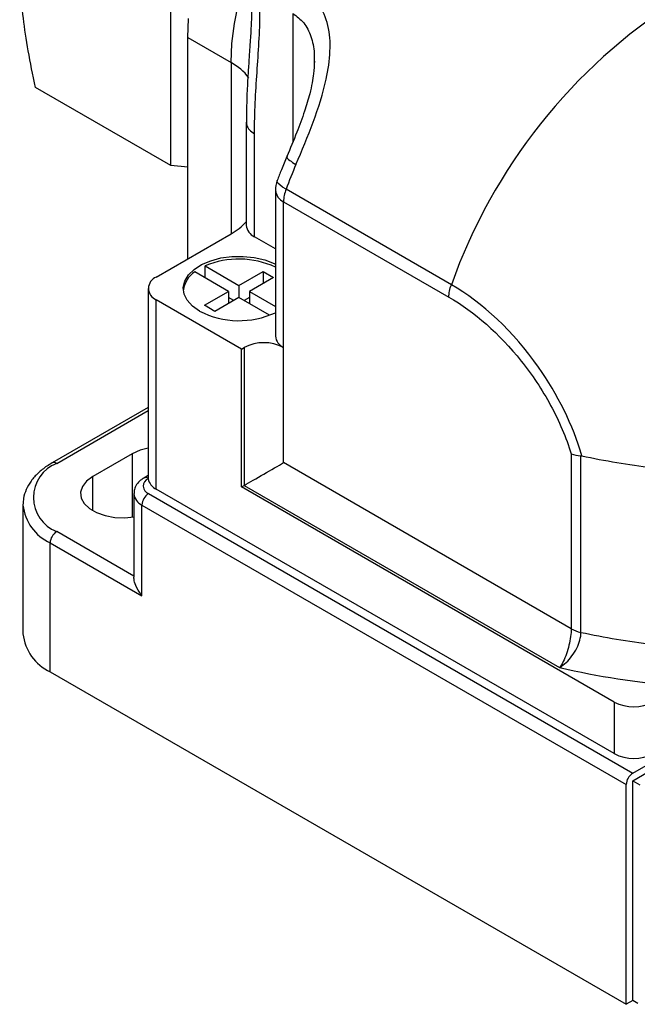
# Model space of a CAD drawing. Header units: millimetres. Extents: x 13 to 546, y 13 to 419.
# Tile 6 of 11: x 392 to 425, y 328 to 381. Entities that reach past the tile are written whole.
import ezdxf

# ---------------------------------------------------------------- set-up
doc = ezdxf.new("R2010")
doc.units = ezdxf.units.MM
doc.header["$LTSCALE"] = 2

msp = doc.modelspace()

# ---------------------------------------------------------------- linework, layer by layer
for p, q in [((399.809, 373.561), (399.809, 386.293)), ((406.387, 381.762), (406.387, 374.825)), ((400.73, 373.479), (400.73, 380.459)), ((400.73, 380.459), (403.064, 379.112)), ((403.064, 379.112), (403.064, 369.886)), ((407.536, 379.172), (407.533, 378.927)), ((399.809, 373.561), (392.525, 377.766)), ((403.885, 375.895), (403.885, 370.342)), ((404.324, 369.73), (404.324, 375.282)), ((400.73, 373.479), (399.809, 373.561)), ((400.73, 368.539), (400.73, 373.479)), ((405.453, 372.231), (405.453, 364.375)), ((414.934, 367.144), (406.025, 372.288)), ((405.892, 363.763), (405.892, 371.619)), ((405.892, 371.619), (414.802, 366.476)), ((399.033, 367.559), (403.064, 369.886)), ((405.453, 369.078), (404.324, 369.73)), ((402.922, 366.783), (401.103, 367.834)), ((401.669, 367.507), (401.669, 368.16)), ((401.669, 368.16), (403.488, 367.11)), ((403.488, 367.11), (404.786, 367.859)), ((404.786, 367.859), (405.351, 367.533)), ((404.786, 367.859), (404.786, 367.206)), ((405.351, 367.533), (404.054, 366.783)), ((398.594, 366.947), (398.594, 356.74)), ((401.625, 366.034), (402.922, 366.783)), ((402.922, 366.783), (402.922, 366.13)), ((403.488, 367.11), (403.488, 366.457)), ((404.054, 366.783), (405.453, 365.976)), ((404.054, 366.783), (404.054, 366.13)), ((403.63, 363.681), (399.033, 366.334)), ((399.033, 356.128), (399.033, 366.334)), ((403.488, 366.457), (402.191, 365.708)), ((403.205, 366.294), (402.922, 366.457)), ((405.142, 365.502), (403.488, 366.457)), ((404.054, 366.457), (403.771, 366.294)), ((402.191, 365.708), (401.625, 366.034)), ((403.63, 363.681), (403.771, 363.763)), ((403.63, 356.251), (403.63, 363.681)), ((403.771, 363.763), (403.771, 356.332)), ((405.892, 357.557), (405.892, 363.763)), ((398.594, 360.533), (393.416, 357.544)), ((393.666, 357.519), (398.594, 360.364)), ((397.732, 358.029), (395.611, 356.805)), ((397.732, 358.029), (397.732, 354.624)), ((421.39, 358.031), (421.39, 348.611)), ((421.918, 348.413), (421.918, 357.933)), ((421.39, 348.611), (405.892, 357.557)), ((395.611, 354.968), (395.611, 356.805)), ((398.594, 356.86), (398.366, 356.728)), ((398.594, 356.74), (398.596, 356.692)), ((423.711, 341.881), (399.033, 356.128)), ((403.63, 356.251), (403.771, 356.332)), ((423.711, 344.658), (403.63, 356.251)), ((403.771, 356.332), (420.77, 346.519)), ((397.823, 355.887), (397.823, 351.388)), ((398.616, 355.887), (424.708, 340.824)), ((391.849, 355.327), (391.848, 355.274)), ((391.848, 355.274), (391.848, 348.333)), ((398.263, 355.274), (424.355, 340.212)), ((398.263, 350.375), (398.263, 355.274)), ((397.823, 351.445), (393.666, 353.845)), ((393.313, 346.292), (393.313, 353.233)), ((393.313, 353.233), (398.263, 350.375)), ((393.313, 346.292), (424.355, 328.372)), ((423.711, 344.658), (423.711, 341.881)), ((424.708, 340.824), (426.158, 341.661)), ((424.708, 340.416), (426.158, 341.253)), ((424.355, 328.372), (424.355, 340.212)), ((424.708, 328.576), (424.708, 340.416)), ((424.708, 340.416), (425.095, 340.193)), ((424.708, 328.576), (424.355, 328.372)), ((424.991, 328.413), (424.708, 328.576))]:
    msp.add_line(p, q)
at = {"flags": 128}
for points in [[(403.064, 379.112), (403.108, 380.146), (403.24, 381.219), (403.459, 382.323), (403.763, 383.444), (404.148, 384.572), (404.61, 385.696), (405.145, 386.802), (405.747, 387.881), (406.41, 388.921), (407.127, 389.912), (407.891, 390.843), (408.694, 391.704), (409.528, 392.488), (410.384, 393.185), (411.254, 393.789), (412.127, 394.293), (412.997, 394.693), (413.853, 394.984), (414.687, 395.164), (415.49, 395.229), (416.254, 395.181), (416.815, 395.064)], [(400.73, 380.459), (400.775, 381.493)], [(406.025, 372.288), (405.836, 372.406), (405.689, 372.518), (405.592, 372.618), (405.547, 372.704), (405.548, 372.758)], [(401.367, 365.722), (400.983, 365.994), (400.702, 366.304), (400.535, 366.641), (400.489, 366.991), (400.566, 367.338), (400.762, 367.67), (401.07, 367.972), (401.477, 368.232), (401.966, 368.439), (402.518, 368.586), (403.109, 368.665), (403.716, 368.674), (404.313, 368.612), (404.877, 368.482), (405.384, 368.289), (405.453, 368.255)], [(398.594, 358.339), (398.159, 358.222), (397.732, 358.029)], [(395.611, 356.805), (395.276, 356.558), (395.054, 356.272), (394.956, 355.964), (394.989, 355.652), (395.15, 355.353), (395.431, 355.085), (395.814, 354.864), (396.278, 354.702), (396.796, 354.608), (397.338, 354.59), (397.823, 354.638)]]:
    msp.add_lwpolyline(points, dxfattribs=at)
for centre, radius, start, end in [((443.359, 357.051), 30.164, 122.6054, 160.4507), ((401.602, 376.432), 3.053, 37.6152, 61.3924), ((436.079, 361.012), 32.101, 156.8648, 159.4347), ((406.953, 372.231), 1.5, 159.4428, 180), ((406.204, 372.306), 0.754, 185.6948, 245.6253), ((407.828, 371.583), 1.936, 158.6616, 178.9524), ((401.432, 372.79), 3.331, 299.3307, 317.4155), ((404.624, 370.409), 0.742, 185.1418, 246.1783), ((403.483, 363.837), 4.689, 65.1611, 112.7732), ((401.872, 366.671), 1.394, 123.4825, 171.9997), ((399.266, 366.947), 0.655, 110.7834, 249.2166), ((403.496, 369.852), 4.646, 242.7262, 294.915), ((404.832, 361.716), 2.306, 62.6097, 117.3903), ((406.204, 364.45), 0.754, 185.6948, 245.6253), ((430.169, 395.779), 38.731, 257.769, 263.4486), ((394.383, 355.682), 1.972, 111.3126, 248.6874), ((393.521, 357.328), 0.24, 52.7465, 115.9578), ((398.767, 356.293), 0.434, 113.2295, 249.5887), ((398.469, 356.52), 0.232, 57.163, 116.2974), ((399.367, 356.837), 0.784, 190.7204, 244.8349), ((398.559, 355.951), 0.738, 184.7974, 246.3234), ((399.03, 355.24), 0.768, 122.6055, 177.3945), ((394.386, 355.549), 2.553, 186.1875, 245.1327), ((394.08, 353.198), 0.768, 122.6055, 177.3945), ((394.386, 348.608), 2.553, 186.1875, 245.1327), ((430.167, 386.239), 38.715, 257.6989, 263.4703), ((430.222, 386.892), 41.464, 256.8234, 265.6669), ((424.772, 346.705), 2.306, 242.6097, 297.3903), ((424.772, 343.928), 2.306, 242.6097, 297.3903), ((425.122, 340.177), 0.768, 122.6055, 177.3945)]:
    msp.add_arc(centre, radius, start, end)
msp.add_ellipse((404.832, 356.945), major_axis=(1.5, 0.866), ratio=0.00007, start_param=3.92695, end_param=5.497747)
for points, knots in [([(392.525, 377.766), (392.218, 379.168), (392.01, 380.381), (391.737, 382.618), (391.672, 383.64), (391.672, 385.609), (391.737, 386.556), (392.01, 388.477), (392.218, 389.45), (392.525, 390.498)], [0, 0, 0, 0, 0.25, 0.25, 0.5, 0.5, 0.75, 0.75, 1, 1, 1, 1]), ([(406.56, 373.624), (407.195, 375.111), (408.288, 377.73), (408.567, 381.259), (407.595, 382.67), (406.882, 383.083)], [0, 0, 0, 0, 0.454318, 0.757196, 1.060075, 1.060075, 1.060075, 1.060075]), ([(404.181, 382.483), (404.177, 382.194), (404.171, 381.673), (404.138, 380.993), (404.108, 380.491), (404.084, 380.126), (404.058, 379.735), (404.019, 379.17), (403.965, 378.328), (403.903, 377.215), (403.892, 376.375), (403.886, 375.909)], [0, 0, 0, 0, 0.131738, 0.23709, 0.315214, 0.365431, 0.407346, 0.494594, 0.622007, 0.790368, 1, 1, 1, 1]), ([(404.324, 375.282), (404.324, 376.411), (404.39, 377.5), (404.535, 379.67), (404.619, 380.748), (404.619, 381.877)], [0, 0, 0, 0, 0.5, 0.5, 1, 1, 1, 1]), ([(406.387, 381.762), (406.599, 381.606), (407.024, 381.293), (407.397, 380.527), (407.561, 379.8), (407.542, 379.321), (407.536, 379.172)], [0, 0, 0, 0, 0.281399, 0.565616, 0.86421, 1, 1, 1, 1]), ([(407.557, 379.192), (407.548, 378.969), (407.532, 378.592), (407.433, 377.994), (407.282, 377.318), (407.012, 376.421), (406.591, 375.288), (406.252, 374.488), (406.069, 374.056)], [0, 0, 0, 0, 0.1381646, 0.232754, 0.3453767, 0.525831, 0.7437631, 1, 1, 1, 1]), ([(403.899, 375.909), (403.898, 375.85), (403.895, 375.705), (404.037, 375.481), (404.228, 375.349), (404.324, 375.282)], [0, 0, 0, 0, 0.254545, 0.627272, 1, 1, 1, 1]), ([(406.068, 374.055), (405.969, 373.818), (405.788, 373.387), (405.623, 372.953), (405.548, 372.758)], [0, 0, 0, 0, 0.549671, 1, 1, 1, 1]), ([(406.095, 374.045), (406.083, 374.035), (406.043, 374.002), (406.191, 373.854), (406.437, 373.701), (406.56, 373.624)], [0, 0, 0, 0, 0.1747, 0.58735, 1, 1, 1, 1]), ([(421.963, 357.927), (421.492, 359.577), (419.543, 363.464), (416.601, 366.182), (414.934, 367.144)], [-7.03455, -7.03455, -7.03455, -7.03455, -6.535823, -5.870855, -5.870855, -5.870855, -5.870855]), ([(414.802, 366.476), (416.158, 365.693), (417.528, 364.503), (419.288, 362.299), (419.826, 361.491), (420.744, 359.796), (421.123, 358.912), (421.39, 358.031)], [0, 0, 0, 0, 0.5, 0.5, 0.75, 0.75, 1, 1, 1, 1]), ([(393.416, 357.544), (393.321, 357.486), (393.045, 357.318), (392.651, 357), (392.274, 356.577), (392.012, 356.117), (391.87, 355.697), (391.865, 355.435), (391.863, 355.338)], [0, 0, 0, 0, 0.105365, 0.304339, 0.503123, 0.698739, 0.888551, 1, 1, 1, 1]), ([(398.366, 356.728), (398.305, 356.689), (398.152, 356.591), (397.968, 356.387), (397.84, 356.135), (397.835, 355.962), (397.832, 355.889)], [0, 0, 0, 0, 0.202622, 0.50538, 0.788851, 1, 1, 1, 1]), ([(398.263, 350.375), (398.261, 350.377), (398.241, 350.402), (398.103, 350.582), (397.931, 350.888), (397.829, 351.223), (397.828, 351.351), (397.828, 351.388)], [0, 0, 0, 0, 0.00604, 0.077243, 0.542308, 0.868415, 1, 1, 1, 1]), ([(421.39, 348.611), (421.39, 348.353), (421.326, 347.874), (421.096, 347.091), (420.903, 346.701), (420.772, 346.522), (420.771, 346.52), (420.77, 346.519)], [-0.4738494, -0.4738494, -0.4738494, -0.4738494, -0.2848547, -0.1903574, -0.0013627, -0.0013627, 0, 0, 0, 0]), ([(420.77, 346.519), (420.771, 346.52), (420.773, 346.521), (421.007, 346.661), (421.358, 346.991), (421.795, 347.699), (421.918, 348.156), (421.918, 348.413)], [-0.4738494, -0.4738494, -0.4738494, -0.4738494, -0.4724868, -0.4724868, -0.2834921, -0.1889947, 0, 0, 0, 0])]:
    msp.add_open_spline(points, degree=3, knots=knots)
for points in [[(414.802, 366.476), (414.802, 366.682), (414.848, 366.914), (414.934, 367.144)], [(421.39, 358.031), (421.54, 357.976), (421.72, 357.946), (421.918, 357.933)], [(421.918, 357.933), (421.933, 357.933), (421.948, 357.93), (421.963, 357.927)], [(421.39, 348.611), (421.539, 348.524), (421.721, 348.457), (421.918, 348.413)]]:
    msp.add_open_spline(points, degree=3)

doc.saveas('drawing.dxf')
